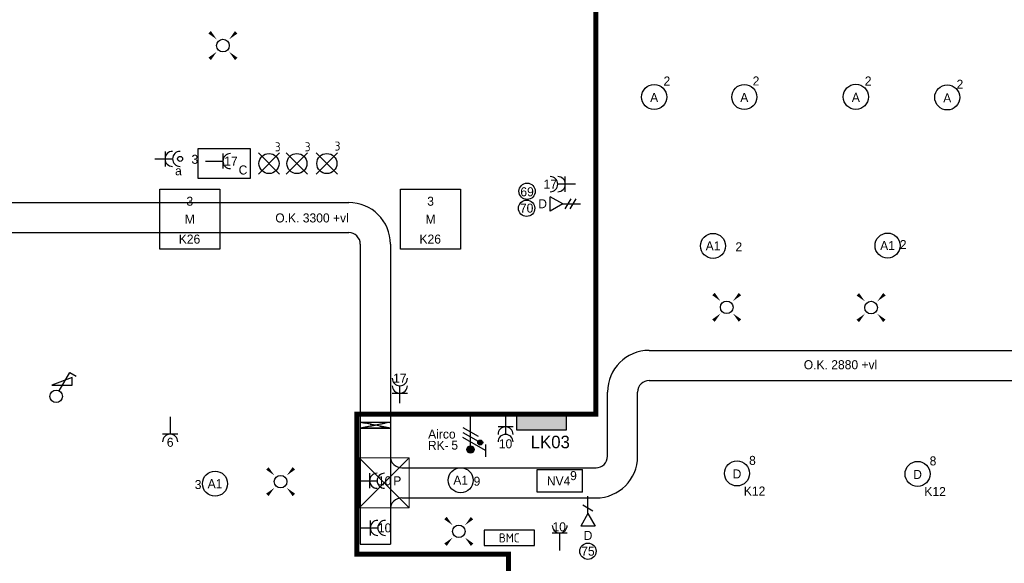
# Model space of a CAD drawing. Header units: millimetres. Extents: x -4918 to 66616, y -2793 to 36146.
# Tile 18 of 25: x 28601 to 38417, y 10506 to 15926. Entities that reach past the tile are written whole.
import ezdxf
from ezdxf.enums import TextEntityAlignment as Align

# ---------------------------------------------------------------- set-up
doc = ezdxf.new("R2010")
doc.units = ezdxf.units.MM
doc.header["$LTSCALE"] = 100
for name, pattern in [('DIVIDE', [1.25, 0.5, -0.25, 0, -0.25, 0, -0.25]), ('STREEPJES', [0.1, 0.05, -0.05]), ('STYLE_06', [1.041641, 0.625, -0.208282, 0.069427, -0.138931])]:
    doc.linetypes.add(name, pattern=pattern)
for name, color, linetype in [('00-xref-00', 7, 'Continuous'), ('EL6112--', 3, 'Continuous'), ('EL6131--', 3, 'Continuous'), ('EL6222--', 3, 'Continuous'), ('EL6311--', 3, 'Continuous'), ('EL6350--', 3, 'Continuous'), ('EL6441--', 3, 'Continuous'), ('EL6511--', 3, 'Continuous'), ('EM6131--', 1, 'Continuous')]:
    doc.layers.add(name, color=color, linetype=linetype)
doc.layers.add('diversen', color=3, linetype='STYLE_06', lineweight=18)
doc.styles.add('BURO-018', font='BUROFONT.shx', dxfattribs={"height": 90})
doc.styles.add('BURO-025', font='BUROFONT.shx', dxfattribs={"height": 125})
doc.styles.add('NORATT', font='iso.shx', dxfattribs={"height": 200})
doc.styles.add('STABICAD-012', font='ISOCP.SHX', dxfattribs={"height": 1.2})
doc.styles.add('STABICAD-018', font='ISOCP.SHX', dxfattribs={"height": 1.8})

# ---------------------------------------------------------------- blocks, each defined once
blk = doc.blocks.new('ES1116A3')
at = {"color": 0}
for p, q in [((-1.5, 1.5), (1.5, -1.5)), ((-1.5, -1.5), (1.5, 1.5))]:
    blk.add_line(p, q, dxfattribs=at)
blk.add_lwpolyline([(-1.5, -1.5), (1.5, -1.5), (1.5, 1.5), (-1.5, 1.5)], close=True, dxfattribs=at)
at = {"style": 'NORATT'}
for tag, flags, p in [('VERMOGEN', 9, (-2.5, 3.25)), ('GROEP', 8, (0, 3.25)), ('SCHAK', 8, (2.5, 3.25)), ('KAST', 9, (7, 3.25)), ('DOEL', 8, (-2.5, -0.25))]:
    blk.add_attdef(tag, text='', height=1.8, rotation=90, dxfattribs=dict(at, flags=flags)).set_placement(p, align=Align.MIDDLE_LEFT)
for tag, flags, p in [('GELIJK', 9, (5, 3.25)), ('TAL', 8, (2.5, 3.25))]:
    blk.add_attdef(tag, text='', height=1.8, rotation=90, dxfattribs=dict(at, flags=flags)).set_placement(p, align=Align.MIDDLE_CENTER)
at = {"color": 0, "style": 'NORATT', "flags": 8}
blk.add_attdef('NUMMER', text='', height=1.8, dxfattribs=at).set_placement((0, 3), align=Align.MIDDLE)
at = {"style": 'NORATT'}
for tag, flags, p in [('CODE', 9, (1, 3.5)), ('PANEEL', 9, (0, 3)), ('GRP', 8, (0, -5)), ('RUIMTE', 9, (0, -7.5))]:
    blk.add_attdef(tag, text='', height=1.8, dxfattribs=dict(at, flags=flags)).set_placement(p, align=Align.MIDDLE_LEFT)
at = {"style": 'NORATT', "flags": 8}
blk.add_attdef('M_CODE', text='', height=1.8, dxfattribs=at).set_placement((0, 0), align=Align.MIDDLE_CENTER)
blk = doc.blocks.new('*U79')
at = {"color": 0, "ltscale": 10}
for radius in [415, 115]:
    blk.add_arc((-265, -265, -3500), radius, 0, 90, dxfattribs=at)
at = {"layer": 'EM6131--', "color": 1, "style": 'BURO-018'}
blk.add_attdef('POSNR', text='', height=90, dxfattribs=at).set_placement((0, 0), align=Align.MIDDLE)
blk = doc.blocks.new('*U80')
at = {"color": 0, "ltscale": 10}
for p, q in [((0, 150, -3500), (16999.9, 150, -3500)), ((0, -150, -3500), (16999.9, -150, -3500))]:
    blk.add_line(p, q, dxfattribs=at)
at = {"layer": 'EM6131--', "color": 1, "style": 'BURO-018'}
blk.add_attdef('POSNR', text='', height=90, dxfattribs=at).set_placement((0, 0), align=Align.MIDDLE)
blk = doc.blocks.new('*U81')
at = {"color": 0, "ltscale": 10}
for p, q in [((-160, 150, -3500), (30, 150, -3500)), ((30, -150, -3500), (30, 150, -3500)), ((-160, -150, -3500), (30, -150, -3500))]:
    blk.add_line(p, q, dxfattribs=at)
at = {"color": 0, "linetype": 'STREEPJES', "ltscale": 10}
for p, q in [((30, 150, -3500), (-30, -150, -3500)), ((-30, 150, -3500), (30, -150, -3500)), ((-30, -150, -3500), (-30, 150, -3500)), ((30, 150, -3500), (30, -150, -3500))]:
    blk.add_line(p, q, dxfattribs=at)
at = {"layer": 'EM6131--', "color": 1, "style": 'BURO-018'}
blk.add_attdef('POSNR', text='', height=90, dxfattribs=at).set_placement((0, 0), align=Align.MIDDLE)
blk = doc.blocks.new('*U82')
at = {"color": 0, "ltscale": 10}
for p, q in [((0, 150, -3500), (1645.6, 150, -3500)), ((0, -150, -3500), (1645.6, -150, -3500))]:
    blk.add_line(p, q, dxfattribs=at)
at = {"layer": 'EM6131--', "color": 1, "style": 'BURO-018'}
blk.add_attdef('POSNR', text='', height=90, dxfattribs=at).set_placement((0, 0), align=Align.MIDDLE)
blk = doc.blocks.new('*U83')
at = {"color": 0, "ltscale": 10}
for p, q in [((30, 150, -2700), (-30, -150, -2700)), ((-30, 150, -2700), (30, -150, -2700)), ((-30, -150, -2700), (-30, 150, -2700)), ((30, 150, -2700), (30, -150, -2700)), ((30, 150, -2700), (160, 150, -2700)), ((30, -150, -2700), (160, -150, -2700))]:
    blk.add_line(p, q, dxfattribs=at)
at = {"layer": 'EM6131--', "color": 1, "style": 'BURO-018'}
blk.add_attdef('POSNR', text='', height=90, dxfattribs=at).set_placement((0, 0), align=Align.MIDDLE)
blk = doc.blocks.new('*U84')
at = {"color": 0, "linetype": 'STREEPJES', "ltscale": 10}
for p, q in [((-30, -150, -3340), (30, 150, -3340)), ((30, -150, -3340), (-30, 150, -3340))]:
    blk.add_line(p, q, dxfattribs=at)
at = {"color": 0, "ltscale": 10}
blk.add_line((30, -150, -3340), (30, 150, -3340), dxfattribs=at)
at = {"layer": 'EM6131--', "color": 1, "style": 'BURO-018'}
blk.add_attdef('POSNR', text='', height=90, dxfattribs=at).set_placement((0, 0), align=Align.MIDDLE)
blk = doc.blocks.new('*U85')
at = {"color": 0, "ltscale": 10}
for p, q in [((-10, 152.5, -2700), (0, 152.5, -2700)), ((0, -152.5, -2700), (0, 152.5, -2700)), ((-10, -152.5, -2700), (0, -152.5, -2700))]:
    blk.add_line(p, q, dxfattribs=at)
at = {"layer": 'EM6131--', "color": 1, "style": 'BURO-018'}
blk.add_attdef('POSNR', text='', height=90, dxfattribs=at).set_placement((0, 0), align=Align.MIDDLE)
blk = doc.blocks.new('*U86')
at = {"color": 0, "ltscale": 10}
for p, q in [((0, 150, -2700), (1024.2, 150, -2700)), ((0, -150, -2700), (1024.2, -150, -2700))]:
    blk.add_line(p, q, dxfattribs=at)
at = {"layer": 'EM6131--', "color": 1, "style": 'BURO-018'}
blk.add_attdef('POSNR', text='', height=90, dxfattribs=at).set_placement((0, 0), align=Align.MIDDLE)
blk = doc.blocks.new('*U87')
at = {"color": 0, "ltscale": 10}
blk.add_line((0, 264.5, -2700), (0, -264.5, -2700), dxfattribs=at)
for centre, start, end in [((114.5, 264.5, -2700), 180, 270), ((114.5, -264.5, -2700), 90, 180)]:
    blk.add_arc(centre, 114.5, start, end, dxfattribs=at)
at = {"layer": 'EM6131--', "color": 1, "style": 'BURO-018'}
blk.add_attdef('POSNR', text='', height=90, dxfattribs=at).set_placement((0, 0), align=Align.MIDDLE)
blk = doc.blocks.new('*U88')
at = {"color": 0, "ltscale": 10}
for radius in [115, 415]:
    blk.add_arc((-265, 265, -2700), radius, 270, 0, dxfattribs=at)
at = {"layer": 'EM6131--', "color": 1, "style": 'BURO-018'}
blk.add_attdef('POSNR', text='', height=90, dxfattribs=at).set_placement((0, 0), align=Align.MIDDLE)
blk = doc.blocks.new('*U89')
at = {"color": 0, "ltscale": 10}
for p, q in [((0, 150, -2700), (1935, 150, -2700)), ((0, -150, -2700), (1935, -150, -2700))]:
    blk.add_line(p, q, dxfattribs=at)
at = {"layer": 'EM6131--', "color": 1, "style": 'BURO-018'}
blk.add_attdef('POSNR', text='', height=90, dxfattribs=at).set_placement((0, 0), align=Align.MIDDLE)
blk = doc.blocks.new('*U90')
at = {"color": 0, "ltscale": 10}
for radius in [415, 115]:
    blk.add_arc((-265, -265, -2700), radius, 0, 90, dxfattribs=at)
at = {"layer": 'EM6131--', "color": 1, "style": 'BURO-018'}
blk.add_attdef('POSNR', text='', height=90, dxfattribs=at).set_placement((0, 0), align=Align.MIDDLE)
blk = doc.blocks.new('*U91')
at = {"color": 0, "ltscale": 10}
for p, q in [((0, 150, -2700), (640.6, 150, -2700)), ((0, -150, -2700), (640.6, -150, -2700))]:
    blk.add_line(p, q, dxfattribs=at)
at = {"layer": 'EM6131--', "color": 1, "style": 'BURO-018'}
blk.add_attdef('POSNR', text='', height=90, dxfattribs=at).set_placement((0, 0), align=Align.MIDDLE)
blk = doc.blocks.new('111304')
at = {"color": 0, "linetype": 'Continuous'}
for p, q in [((-1.5, 4.5), (1.5, 4.5)), ((0, 1), (0, 4.5))]:
    blk.add_line(p, q, dxfattribs=at)
blk.add_arc((0, 6), 1.5, 180, 0, dxfattribs=at)
at = {"color": 0, "linetype": 'Continuous', "style": 'BURO-018'}
for tag, p in [('PANEL', (0, 11.5)), ('CIRCUIT', (0, 8.5)), ('SUBCIRCUIT', (4.5, 8.5))]:
    blk.add_attdef(tag, text='', height=1.8, dxfattribs=at).set_placement(p, align=Align.MIDDLE)
at = {"color": 0, "linetype": 'Continuous', "style": 'BURO-018', "flags": 1}
for tag, p in [('POWERCODE', (13, 8.5)), ('ARTICLECODE', (0, 0))]:
    blk.add_attdef(tag, text='', height=1.8, dxfattribs=at).set_placement(p, align=Align.MIDDLE)
blk = doc.blocks.new('*U161')
at = {"color": 0}
for p, q in [((-6, -6), (-6, 6)), ((-6, 6), (6, 6)), ((6, 6), (6, -6)), ((6, -6), (-6, -6))]:
    blk.add_line(p, q, dxfattribs=at)
at = {"color": 0, "linetype": 'Continuous', "style": 'BURO-018'}
for tag, p in [('PANEL', (0, 8)), ('CIRCUIT', (0, 5)), ('SUBCIRCUIT', (4.5, 5)), ('LIGHTFIXTURECODE', (0, 0)), ('SWITCHCODE', (4.5, -3))]:
    blk.add_attdef(tag, text='', height=1.8, dxfattribs=at).set_placement(p, align=Align.MIDDLE)
blk = doc.blocks.new('*U162')
at = {"color": 0}
for p, q in [((-6, -6), (-6, 6)), ((-6, 6), (6, 6)), ((6, 6), (6, -6)), ((6, -6), (-6, -6))]:
    blk.add_line(p, q, dxfattribs=at)
at = {"color": 0, "linetype": 'Continuous', "style": 'BURO-018'}
for tag, p in [('PANEL', (0, 8)), ('CIRCUIT', (0, 5)), ('SUBCIRCUIT', (4.5, 5)), ('LIGHTFIXTURECODE', (0, 0)), ('SWITCHCODE', (4.5, -3))]:
    blk.add_attdef(tag, text='', height=1.8, dxfattribs=at).set_placement(p, align=Align.MIDDLE)
blk = doc.blocks.new('E00152')
at = {"color": 0, "linetype": 'Continuous'}
for p, q in [((-1.44, 7), (1.44, 7)), ((0, 4.5), (-1.44, 7)), ((0, 4.5), (1.44, 7)), ((-1, 4), (1, 2.85)), ((0, 4.5), (0, 1))]:
    blk.add_line(p, q, dxfattribs=at)
at = {"color": 7, "style": 'BURO-018'}
for tag, p in [('COMMENT1', (0, 12)), ('DATACOM1', (0, 9))]:
    blk.add_attdef(tag, text='', height=1.8, dxfattribs=at).set_placement(p, align=Align.MIDDLE)
at = {"color": 0, "style": 'BURO-018'}
blk.add_attdef('TEXT1', text='', height=1.8, dxfattribs=at).set_placement((2.5, 6), align=Align.MIDDLE)
at = {"color": 0, "linetype": 'Continuous', "style": 'BURO-018', "flags": 1}
blk.add_attdef('ARTICLECODE', text='', height=1.8, dxfattribs=at).set_placement((0, 0), align=Align.MIDDLE)
blk = doc.blocks.new('E00153')
at = {"color": 0, "linetype": 'Continuous'}
for p, q in [((-1.44, 7), (1.44, 7)), ((0, 4.5), (-1.44, 7)), ((0, 4.5), (1.44, 7)), ((-1, 4), (1, 2.85)), ((0, 4.5), (0, 1)), ((-1, 3), (1, 1.85))]:
    blk.add_line(p, q, dxfattribs=at)
at = {"color": 7, "style": 'BURO-018'}
for tag, p in [('COMMENT1', (-6, 12)), ('COMMENT2', (6, 12)), ('DATACOM1', (-6, 9)), ('DATACOM2', (6, 9))]:
    blk.add_attdef(tag, text='', height=1.8, dxfattribs=at).set_placement(p, align=Align.MIDDLE)
at = {"color": 0, "style": 'BURO-018'}
blk.add_attdef('TEXT1', text='', height=1.8, dxfattribs=at).set_placement((2.5, 6), align=Align.MIDDLE)
at = {"color": 0, "linetype": 'Continuous', "style": 'BURO-018', "flags": 1}
blk.add_attdef('ARTICLECODE', text='', height=1.8, dxfattribs=at).set_placement((0, 0), align=Align.MIDDLE)
blk = doc.blocks.new('E00078')
at = {"color": 0, "linetype": 'Continuous'}
for p, q in [((-3, 6.48), (-3, 8.98)), ((-3, 7.73), (1.5, 5.13)), ((0, 7.5), (0, 1)), ((1.5, 4.13), (-1.5, 5.87)), ((1.5, 3.13), (-1.5, 4.87))]:
    blk.add_line(p, q, dxfattribs=at)
at = {"color": 0, "const_width": 0.75}
blk.add_lwpolyline([(-0.38, 7.5, 1), (0.38, 7.5, 1)], format="xyb", close=True, dxfattribs=at)
at = {"color": 0, "linetype": 'Continuous', "const_width": 0.5}
blk.add_lwpolyline([(-2.18, 6.12, 1), (-1.68, 6.12, 1)], format="xyb", close=True, dxfattribs=at)
at = {"color": 0, "linetype": 'Continuous'}
for centre, radius in [((0, 7.5), 0.75), ((-1.93, 6.12), 0.5)]:
    blk.add_circle(centre, radius, dxfattribs=at)
at = {"color": 0, "linetype": 'Continuous', "style": 'BURO-018'}
for tag, p in [('PANEL', (0, 14)), ('CIRCUIT', (0, 11)), ('SUBCIRCUIT', (4.5, 11))]:
    blk.add_attdef(tag, text='', height=1.8, dxfattribs=at).set_placement(p, align=Align.MIDDLE)
at = {"color": 0, "linetype": 'Continuous', "style": 'BURO-018', "flags": 1}
for tag, p in [('POWERCODE', (13, 11)), ('ARTICLECODE', (0, 0))]:
    blk.add_attdef(tag, text='', height=1.8, dxfattribs=at).set_placement(p, align=Align.MIDDLE)
blk = doc.blocks.new('E00411')
at = {"color": 0, "linetype": 'Continuous'}
blk.add_circle((0, 0), 1.25, dxfattribs=at)
for points in [[(-2.89, 2.4), (-2.4, 2.89), (-1.24, 1.24)], [(2.4, 2.89), (2.89, 2.4), (1.24, 1.24)], [(-2.4, -2.89), (-2.89, -2.4), (-1.24, -1.24)], [(2.89, -2.4), (2.4, -2.89), (1.24, -1.24)]]:
    blk.add_solid(points, dxfattribs=at)
at = {"color": 0, "linetype": 'Continuous', "style": 'BURO-018'}
blk.add_attdef('SWITCHCODE', text='', height=1.8, dxfattribs=at).set_placement((0, 4.64), align=Align.MIDDLE)
at = {"color": 0, "linetype": 'Continuous', "style": 'BURO-018', "flags": 1}
blk.add_attdef('ARTICLECODE', text='', height=1.8, dxfattribs=at).set_placement((0, 0), align=Align.MIDDLE)
blk = doc.blocks.new('1115C3A')
at = {"color": 0, "linetype": 'Continuous'}
for p, q in [((-4.5, 5.5), (4.5, 5.5)), ((-4.5, 1), (-4.5, 5.5)), ((4.5, 1), (4.5, 5.5)), ((4.5, 1), (-4.5, 1))]:
    blk.add_line(p, q, dxfattribs=at)
at = {"color": 0, "linetype": 'Continuous', "style": 'BURO-018'}
for tag, p in [('PANEL', (0, 15.17)), ('CIRCUIT', (0, 12.17)), ('SUBCIRCUIT', (4.5, 12.17)), ('LIGHTFIXTURECODE', (0, 8))]:
    blk.add_attdef(tag, text='', height=1.8, dxfattribs=at).set_placement(p, align=Align.MIDDLE)
blk = doc.blocks.new('1116A4C')
at = {"color": 0, "linetype": 'Continuous'}
for p, q in [((-5, 4), (-5, 1)), ((5, 4), (-5, 4)), ((5, 1), (5, 4)), ((-5, 1), (5, 1))]:
    blk.add_line(p, q, dxfattribs=at)
blk.add_solid([(-5, 4), (-5, 1), (5, 4), (5, 1)], dxfattribs=at)
at = {"color": 0, "linetype": 'Continuous', "style": 'BURO-018'}
for tag, p in [('PANEL', (0, 15)), ('CIRCUIT', (0, 9)), ('SUBCIRCUIT', (4.5, 9)), ('PANELNAME', (0, 6))]:
    blk.add_attdef(tag, text='', height=1.8, dxfattribs=at).set_placement(p, align=Align.MIDDLE)
at = {"color": 0, "linetype": 'Continuous', "style": 'BURO-018', "flags": 1}
blk.add_attdef('ARTICLECODE', text='', height=1.8, dxfattribs=at).set_placement((0, 0), align=Align.MIDDLE)
at = {"layer": '00-xref-00', "color": 1, "style": 'STABICAD-012'}
blk.add_attdef('CASCADINGPANEL', text='', height=90, rotation=270, dxfattribs=at).set_placement((171.56, 611.6), align=Align.MIDDLE_CENTER)
blk = doc.blocks.new('E00407')
at = {"color": 0}
blk.add_line((0, 1), (0, 4.5), dxfattribs=at)
at = {"color": 0, "linetype": 'Continuous'}
blk.add_line((-1.5, 3), (1.5, 3), dxfattribs=at)
blk.add_circle((0, 6), 0.5, dxfattribs=at)
at = {"color": 0}
for centre in [(0, 6), (0, 4.5)]:
    blk.add_arc(centre, 1.5, 180, 0, dxfattribs=at)
at = {"color": 0, "linetype": 'Continuous', "style": 'BURO-018'}
for tag, p in [('PANEL', (0, 11)), ('CIRCUIT', (0, 8)), ('SUBCIRCUIT', (4.5, 8)), ('SWITCHCODE', (3.5, 5))]:
    blk.add_attdef(tag, text='', height=1.8, dxfattribs=at).set_placement(p, align=Align.MIDDLE)
at = {"color": 0, "linetype": 'Continuous', "style": 'BURO-018', "flags": 1}
blk.add_attdef('ARTICLECODE', text='', height=1.8, dxfattribs=at).set_placement((0, 0), align=Align.MIDDLE)
blk = doc.blocks.new('111304A')
at = {"color": 0, "linetype": 'Continuous'}
for p, q in [((0, 1), (0, 4.5)), ((-1.5, 3), (1.5, 3))]:
    blk.add_line(p, q, dxfattribs=at)
for centre in [(0, 6), (0, 4.5)]:
    blk.add_arc(centre, 1.5, 180, 0, dxfattribs=at)
at = {"color": 0, "linetype": 'Continuous', "style": 'BURO-018'}
for tag, p in [('PANEL', (0, 11.5)), ('CIRCUIT', (0, 8.5)), ('SUBCIRCUIT', (4.5, 8.5))]:
    blk.add_attdef(tag, text='', height=1.8, dxfattribs=at).set_placement(p, align=Align.MIDDLE)
at = {"color": 0, "linetype": 'Continuous', "style": 'BURO-018', "flags": 1}
for tag, p in [('POWERCODE', (13, 8.5)), ('ARTICLECODE', (0, 0))]:
    blk.add_attdef(tag, text='', height=1.8, dxfattribs=at).set_placement(p, align=Align.MIDDLE)
blk = doc.blocks.new('111408')
at = {"color": 0, "linetype": 'Continuous'}
for p, q in [((3.15, 6), (-0.85, 4.5)), ((3.15, 4.5), (3.15, 6)), ((-0.85, 4.5), (3.15, 4.5))]:
    blk.add_line(p, q, dxfattribs=at)
blk = doc.blocks.new('*U181')
at = {"color": 0, "linetype": 'Continuous'}
for p, q in [((0.62, 3.33), (2.74, 7)), ((2.74, 7), (3.95, 6.3))]:
    blk.add_line(p, q, dxfattribs=at)
blk.add_circle((0, 2.25), 1.25, dxfattribs=at)
at = {"color": 0, "zscale": 100}
blk.add_blockref('111408', (0, 0), dxfattribs=at)
at = {"color": 0, "linetype": 'Continuous', "style": 'BURO-018'}
blk.add_attdef('SWITCHCODE', text='', height=1.8, dxfattribs=at).set_placement((3.36, 9), align=Align.MIDDLE)
at = {"color": 0, "linetype": 'Continuous', "style": 'BURO-018', "flags": 1}
blk.add_attdef('ARTICLECODE', text='', height=1.8, dxfattribs=at).set_placement((0, 0), align=Align.MIDDLE)
blk = doc.blocks.new('1115B3')
at = {"color": 0, "linetype": 'Continuous'}
blk.add_circle((0, 3.5), 2.5, dxfattribs=at)
at = {"color": 0, "linetype": 'Continuous', "style": 'BURO-018'}
for tag, p in [('PANEL', (0, 11.5)), ('CIRCUIT', (0, 8.5)), ('SUBCIRCUIT', (4.5, 8.5)), ('LIGHTFIXTURECODE', (0, 3.5)), ('SWITCHCODE', (4.5, 2.5))]:
    blk.add_attdef(tag, text='', height=1.8, dxfattribs=at).set_placement(p, align=Align.MIDDLE)
blk = doc.blocks.new('E00445')
at = {"color": 0, "linetype": 'Continuous'}
for p, q in [((5, 4), (-5, 4)), ((-5, 4), (-5, 1)), ((5, 1), (5, 4)), ((-5, 1), (5, 1))]:
    blk.add_line(p, q, dxfattribs=at)
at = {"color": 0, "linetype": 'Continuous', "style": 'STABICAD-018'}
for tag, p in [('FIREPROTECTION_PANELNAME', (4, 13.5)), ('PANEL', (0, 9)), ('CIRCUIT', (0, 6)), ('SUBCIRCUIT', (6, 6)), ('ARTICLECODE', (0, 0))]:
    blk.add_attdef(tag, text='', height=1.8, dxfattribs=at).set_placement(p, align=Align.MIDDLE)
at = {"color": 0, "linetype": 'Continuous', "style": 'STABICAD-018', "flags": 1}
blk.add_attdef('POWERCODE', text='', height=1.8, dxfattribs=at).set_placement((14.5, 6), align=Align.MIDDLE)
blk = doc.blocks.new('SPOT-04')
at = {"color": 0, "linetype": 'Continuous'}
for p, q in [((-106.1, -106.1), (106.1, 106.1)), ((-106.1, 106.1), (106.1, -106.1))]:
    blk.add_line(p, q, dxfattribs=at)
blk.add_circle((0, 0), 100, dxfattribs=at)
at = {"color": 0, "linetype": 'Continuous', "style": 'STABICAD-018'}
for tag, p in [('LIGHTFIXTURECODE', (-407, 280.5)), ('SWITCHCODE', (-402.5, -119.5)), ('PANEL', (-407, -319.5)), ('CIRCUIT', (-407, -519.5)), ('SUBCIRCUIT', (-107, -519.5))]:
    blk.add_attdef(tag, text='', height=180, dxfattribs=at).set_placement(p, align=Align.MIDDLE)

msp = doc.modelspace()

# ---------------------------------------------------------------- linework, layer by layer
at = {"color": 0, "ltscale": 10}
for p, q in [((34876.8, 12628.6), (42596.1, 12628.6)), ((34876.8, 12328.6), (42596.1, 12328.6))]:
    msp.add_line(p, q, dxfattribs=at)
at = {"layer": 'EL6311--', "color": 160, "linetype": 'DIVIDE', "lineweight": 100, "ltscale": 25, "const_width": 50}
msp.add_lwpolyline([(37300, 25987.6), (35848.7, 24536.4), (35848.7, 20509.1), (34640.3, 20509.1), (34640.3, 19418.2), (34345, 19418.2), (34345, 11994.5), (31963.2, 11994.5), (31963.2, 10597.1), (33473.4, 10597.1), (33473.4, 7501.8), (30277.2, 7501.8), (30277.2, 2084.2), (30197.1, 1909.8), (30197.1, -1005.1), (31441.5, -2249.5)], dxfattribs=at)
at = {"layer": 'EL6311--'}
msp.add_lwpolyline([(30381.2, 14642.5), (30897.7, 14642.5), (30897.7, 14342.1), (30381.2, 14342.1)], close=True, dxfattribs=at)
at = {"layer": 'EL6441--', "color": 7}
for centre in [(33660.1, 14214.8), (33654.9, 14045.3), (34266.4, 10626.6)]:
    msp.add_circle(centre, 81.3, dxfattribs=at)

# ---------------------------------------------------------------- block references
at = {"layer": 'diversen', "color": 7, "xscale": 166.6666666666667, "yscale": 166.6666666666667, "zscale": 166.6666666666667}
msp.add_blockref('ES1116A3', (32234.3, 11308), dxfattribs=at)
at = {"layer": 'EL6112--', "color": 160, "linetype": 'Continuous'}
ref = msp.add_blockref('1116A4C', (33803.2, 12035.9), dxfattribs=dict(at, xscale=50, yscale=50, zscale=50, rotation=180))
ref.add_attrib('PANELNAME', 'LK03', dxfattribs={"layer": '0', "color": 2, "linetype": 'Continuous', "height": 125, "style": 'BURO-025'}).set_placement((33891, 11715.8), align=Align.MIDDLE)
at = {"layer": 'EL6131--', "color": 7}
for name, p in [('*U80', (14881.9, 13953.3, 3500)), ('*U79', (32146.8, 13953.3, 3500)), ('*U87', (32296.8, 11308, 2700)), ('*U88', (34611.8, 11308, 2700)), ('*U89', (32411.8, 11308, 2700))]:
    msp.add_blockref(name, p, dxfattribs=at)
for name, p, rotation in [('*U82', (32146.8, 13688.3, 3500), 270), ('*U90', (34611.8, 12478.6, 2700), 90), ('*U91', (34611.8, 11573, 2700), 90), ('*U81', (32146.8, 11882.7, 3500), 270), ('*U83', (32146.8, 11882.7, 2700), 270), ('*U84', (32146.8, 11882.7, 3340), 270), ('*U86', (32146.8, 11722.7, 2700), 270), ('*U85', (32146.8, 10698.5, 2700), 270)]:
    msp.add_blockref(name, p, dxfattribs=dict(at, rotation=rotation))
at = {"layer": 'EL6222--', "linetype": 'Continuous'}
ref = msp.add_blockref('111304', (30403.1, 14515.6), dxfattribs=dict(at, xscale=50, yscale=50, zscale=50, rotation=270))
ref.add_attrib('CIRCUIT', '17', dxfattribs={"layer": '0', "color": 1, "linetype": 'Continuous', "height": 90, "style": 'BURO-018'}).set_placement((30707, 14515.6), align=Align.MIDDLE)
ref.add_attrib('POWERCODE', 'C', dxfattribs={"layer": '0', "color": 1, "linetype": 'Continuous', "height": 90, "style": 'BURO-018'}).set_placement((30828.1, 14427.5), align=Align.MIDDLE)
ref = msp.add_blockref('111304A', (34190.8, 14286.1), dxfattribs=dict(at, xscale=50.00000000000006, yscale=50.00000000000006, zscale=50.00000000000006, rotation=90.00000000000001))
ref.add_attrib('CIRCUIT', '17', dxfattribs={"layer": '0', "color": 1, "linetype": 'Continuous', "height": 90, "style": 'BURO-018'}).set_placement((33890.8, 14286.1), align=Align.MIDDLE)
ref = msp.add_blockref('111304A', (32391.2, 12051.9), dxfattribs=dict(at, xscale=50, yscale=50, zscale=50))
ref.add_attrib('CIRCUIT', '17', dxfattribs={"layer": '0', "color": 1, "linetype": 'Continuous', "height": 90, "style": 'BURO-018'}).set_placement((32391.2, 12351.9), align=Align.MIDDLE)
ref = msp.add_blockref('111304', (30101.6, 12017), dxfattribs=dict(at, xscale=50, yscale=50, zscale=50, rotation=180))
ref.add_attrib('CIRCUIT', '6', dxfattribs={"layer": '0', "color": 1, "linetype": 'Continuous', "height": 90, "style": 'BURO-018'}).set_placement((30101.6, 11713.1), align=Align.MIDDLE)
at = {"layer": 'EL6222--', "color": 30, "linetype": 'Continuous'}
ref = msp.add_blockref('E00078', (33095.6, 12016), dxfattribs=dict(at, xscale=50, yscale=50, zscale=50, rotation=180))
ref.add_attrib('CIRCUIT', '5', dxfattribs={"layer": '0', "color": 1, "linetype": 'Continuous', "height": 90, "style": 'BURO-018'}).set_placement((32938.1, 11683.9), align=Align.MIDDLE)
ref.add_attrib('POWERCODE', 'Airco', dxfattribs={"layer": '0', "color": 1, "linetype": 'Continuous', "height": 90, "style": 'BURO-018'}).set_placement((32810.3, 11796.4), align=Align.MIDDLE)
at = {"layer": 'EL6222--', "color": 5, "linetype": 'Continuous'}
ref = msp.add_blockref('111304A', (33444.9, 12016), dxfattribs=dict(at, xscale=50, yscale=50, zscale=50, rotation=180))
ref.add_attrib('CIRCUIT', '10', dxfattribs={"layer": '0', "color": 1, "linetype": 'Continuous', "height": 90, "style": 'BURO-018'}).set_placement((33444.9, 11697.8), align=Align.MIDDLE)
ref = msp.add_blockref('111304A', (31939.3, 11329.1), dxfattribs=dict(at, xscale=50, yscale=50, zscale=50, rotation=270))
ref.add_attrib('CIRCUIT', '10', dxfattribs={"layer": '0', "color": 1, "linetype": 'Continuous', "height": 90, "style": 'BURO-018'}).set_placement((32239.3, 11329.1), align=Align.MIDDLE)
ref.add_attrib('POWERCODE', 'P', dxfattribs={"layer": '0', "color": 1, "linetype": 'Continuous', "height": 90, "style": 'BURO-018'}).set_placement((32365.8, 11328.8), align=Align.MIDDLE)
ref = msp.add_blockref('111304A', (31946.8, 10859.2), dxfattribs=dict(at, xscale=50, yscale=50, zscale=50, rotation=270))
ref.add_attrib('CIRCUIT', '10', dxfattribs={"layer": '0', "color": 1, "linetype": 'Continuous', "height": 90, "style": 'BURO-018'}).set_placement((32239.8, 10859.2), align=Align.MIDDLE)
ref = msp.add_blockref('111304', (33985, 10584), dxfattribs=dict(at, xscale=50, yscale=50, zscale=50))
ref.add_attrib('CIRCUIT', '10', dxfattribs={"layer": '0', "color": 1, "linetype": 'Continuous', "height": 90, "style": 'BURO-018'}).set_placement((33980, 10869.9), align=Align.MIDDLE)
at = {"layer": 'EL6311--', "color": 3, "linetype": 'Continuous', "xscale": 50, "yscale": 50, "zscale": 50}
for p in [(30627.5, 15667.6), (31202.1, 11320.2)]:
    msp.add_blockref('E00411', p, dxfattribs=at)
at = {"layer": 'EL6311--', "color": 5, "linetype": 'Continuous'}
ref = msp.add_blockref('1115B3', (34926.5, 14979.8), dxfattribs=dict(at, xscale=50, yscale=50, zscale=50))
ref.add_attrib('CIRCUIT', '2', dxfattribs={"layer": '0', "color": 1, "linetype": 'Continuous', "height": 90, "style": 'BURO-018'}).set_placement((35053.6, 15314.8), align=Align.MIDDLE)
ref.add_attrib('LIGHTFIXTURECODE', 'A', dxfattribs={"layer": '0', "color": 1, "linetype": 'Continuous', "height": 90, "style": 'BURO-018'}).set_placement((34926.5, 15149.8), align=Align.MIDDLE)
ref = msp.add_blockref('1115B3', (35825.1, 14979.8), dxfattribs=dict(at, xscale=50, yscale=50, zscale=50))
ref.add_attrib('CIRCUIT', '2', dxfattribs={"layer": '0', "color": 1, "linetype": 'Continuous', "height": 90, "style": 'BURO-018'}).set_placement((35942, 15315.4), align=Align.MIDDLE)
ref.add_attrib('LIGHTFIXTURECODE', 'A', dxfattribs={"layer": '0', "color": 1, "linetype": 'Continuous', "height": 90, "style": 'BURO-018'}).set_placement((35825.1, 15149.8), align=Align.MIDDLE)
ref = msp.add_blockref('1115B3', (36937.2, 14981.6), dxfattribs=dict(at, xscale=50, yscale=50, zscale=50))
ref.add_attrib('CIRCUIT', '2', dxfattribs={"layer": '0', "color": 1, "linetype": 'Continuous', "height": 90, "style": 'BURO-018'}).set_placement((37059.8, 15315.2), align=Align.MIDDLE)
ref.add_attrib('LIGHTFIXTURECODE', 'A', dxfattribs={"layer": '0', "color": 1, "linetype": 'Continuous', "height": 90, "style": 'BURO-018'}).set_placement((36937.2, 15151.6), align=Align.MIDDLE)
ref = msp.add_blockref('1115B3', (37848.4, 14975.5), dxfattribs=dict(at, xscale=50, yscale=50, zscale=50))
ref.add_attrib('CIRCUIT', '2', dxfattribs={"layer": '0', "color": 1, "linetype": 'Continuous', "height": 90, "style": 'BURO-018'}).set_placement((37975, 15282.6), align=Align.MIDDLE)
ref.add_attrib('LIGHTFIXTURECODE', 'A', dxfattribs={"layer": '0', "color": 1, "linetype": 'Continuous', "height": 90, "style": 'BURO-018'}).set_placement((37848.4, 15145.5), align=Align.MIDDLE)
at = {"layer": 'EL6311--', "linetype": 'Continuous'}
ref = msp.add_blockref('SPOT-04', (31087, 14491.5), dxfattribs=at)
ref.add_attrib('CIRCUIT', '3', dxfattribs={"layer": '0', "color": 1, "linetype": 'Continuous', "height": 90, "style": 'STABICAD-018'}).set_placement((31769.9, 14666.1), align=Align.MIDDLE)
ref = msp.add_blockref('SPOT-04', (31365.4, 14491.5), dxfattribs=at)
ref.add_attrib('CIRCUIT', '3', dxfattribs={"layer": '0', "color": 1, "linetype": 'Continuous', "height": 90, "style": 'STABICAD-018'}).set_placement((31173.9, 14658.3), align=Align.MIDDLE)
ref = msp.add_blockref('SPOT-04', (31663.8, 14491.5), dxfattribs=at)
ref.add_attrib('CIRCUIT', '3', dxfattribs={"layer": '0', "color": 1, "linetype": 'Continuous', "height": 90, "style": 'STABICAD-018'}).set_placement((31472.3, 14658.3), align=Align.MIDDLE)
ref = msp.add_blockref('E00407', (29900.3, 14538.1), dxfattribs=dict(at, xscale=50, yscale=50, zscale=50, rotation=270))
ref.add_attrib('CIRCUIT', '3', dxfattribs={"layer": '0', "color": 1, "linetype": 'Continuous', "height": 90, "style": 'BURO-018'}).set_placement((30347.7, 14534.1), align=Align.MIDDLE)
ref.add_attrib('SWITCHCODE', 'a', dxfattribs={"layer": '0', "color": 1, "linetype": 'Continuous', "height": 90, "style": 'BURO-018'}).set_placement((30184.3, 14418.9), align=Align.MIDDLE)
ref = msp.add_blockref('*U161', (30297.6, 13936.4), dxfattribs=dict(at, xscale=50, yscale=50, zscale=50))
ref.add_attrib('CIRCUIT', '3', dxfattribs={"layer": '0', "color": 1, "linetype": 'Continuous', "height": 90, "style": 'BURO-018'}).set_placement((30297.6, 14115.9), align=Align.MIDDLE)
ref.add_attrib('LIGHTFIXTURECODE', 'M', dxfattribs={"layer": '0', "color": 1, "linetype": 'Continuous', "height": 90, "style": 'BURO-018'}).set_placement((30297.6, 13936.4), align=Align.MIDDLE)
ref.add_attrib('SWITCHCODE', 'K26', dxfattribs={"layer": '0', "color": 1, "linetype": 'Continuous', "height": 90, "style": 'BURO-018'}).set_placement((30294.3, 13738.4), align=Align.MIDDLE)
ref = msp.add_blockref('*U162', (32697.6, 13936.4), dxfattribs=dict(at, xscale=50, yscale=50, zscale=50))
ref.add_attrib('CIRCUIT', '3', dxfattribs={"layer": '0', "color": 1, "linetype": 'Continuous', "height": 90, "style": 'BURO-018'}).set_placement((32697.6, 14115.9), align=Align.MIDDLE)
ref.add_attrib('LIGHTFIXTURECODE', 'M', dxfattribs={"layer": '0', "color": 1, "linetype": 'Continuous', "height": 90, "style": 'BURO-018'}).set_placement((32697.6, 13936.4), align=Align.MIDDLE)
ref.add_attrib('SWITCHCODE', 'K26', dxfattribs={"layer": '0', "color": 1, "linetype": 'Continuous', "height": 90, "style": 'BURO-018'}).set_placement((32694.3, 13738.4), align=Align.MIDDLE)
at = {"layer": 'EL6311--', "color": 5, "linetype": 'Continuous'}
ref = msp.add_blockref('1115B3', (35513.6, 13495.4), dxfattribs=dict(at, xscale=50, yscale=50, zscale=50))
ref.add_attrib('CIRCUIT', '2', dxfattribs={"layer": '0', "color": 1, "linetype": 'Continuous', "height": 90, "style": 'BURO-018'}).set_placement((35770.4, 13662), align=Align.MIDDLE)
ref.add_attrib('LIGHTFIXTURECODE', 'A1', dxfattribs={"layer": '0', "color": 1, "linetype": 'Continuous', "height": 90, "style": 'BURO-018'}).set_placement((35513.6, 13670.4), align=Align.MIDDLE)
ref = msp.add_blockref('1115B3', (37253.3, 13498.6), dxfattribs=dict(at, xscale=50, yscale=50, zscale=50))
ref.add_attrib('CIRCUIT', '2', dxfattribs={"layer": '0', "color": 1, "linetype": 'Continuous', "height": 90, "style": 'BURO-018'}).set_placement((37409.2, 13684.3), align=Align.MIDDLE)
ref.add_attrib('LIGHTFIXTURECODE', 'A1', dxfattribs={"layer": '0', "color": 1, "linetype": 'Continuous', "height": 90, "style": 'BURO-018'}).set_placement((37253.3, 13673.6), align=Align.MIDDLE)
at = {"layer": 'EL6311--', "color": 5, "linetype": 'Continuous', "xscale": 50, "yscale": 50, "zscale": 50}
for p in [(35650.2, 13058.6), (37089.3, 13055.6), (32979, 10824.3)]:
    msp.add_blockref('E00411', p, dxfattribs=at)
at = {"layer": 'EL6311--', "linetype": 'Continuous', "xscale": 50.00000000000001, "yscale": 50.00000000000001, "zscale": 50.00000000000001, "rotation": 359.999666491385}
msp.add_blockref('*U181', (28965.5, 12058.2), dxfattribs=at)
at = {"layer": 'EL6311--', "color": 5, "linetype": 'Continuous'}
ref = msp.add_blockref('1115B3', (35752.5, 11227.1), dxfattribs=dict(at, xscale=50, yscale=50, zscale=50))
ref.add_attrib('CIRCUIT', '8', dxfattribs={"layer": '0', "color": 1, "linetype": 'Continuous', "height": 90, "style": 'BURO-018'}).set_placement((35906.5, 11532.1), align=Align.MIDDLE)
ref.add_attrib('LIGHTFIXTURECODE', 'D', dxfattribs={"layer": '0', "color": 1, "linetype": 'Continuous', "height": 90, "style": 'BURO-018'}).set_placement((35752.5, 11397.1), align=Align.MIDDLE)
ref.add_attrib('SWITCHCODE', 'K12', dxfattribs={"layer": '0', "color": 1, "linetype": 'Continuous', "height": 90, "style": 'BURO-018'}).set_placement((35927.5, 11227.1), align=Align.MIDDLE)
ref = msp.add_blockref('1115B3', (37552.5, 11222.1), dxfattribs=dict(at, xscale=50, yscale=50, zscale=50))
ref.add_attrib('CIRCUIT', '8', dxfattribs={"layer": '0', "color": 1, "linetype": 'Continuous', "height": 90, "style": 'BURO-018'}).set_placement((37706.5, 11527.1), align=Align.MIDDLE)
ref.add_attrib('LIGHTFIXTURECODE', 'D', dxfattribs={"layer": '0', "color": 1, "linetype": 'Continuous', "height": 90, "style": 'BURO-018'}).set_placement((37552.5, 11392.1), align=Align.MIDDLE)
ref.add_attrib('SWITCHCODE', 'K12', dxfattribs={"layer": '0', "color": 1, "linetype": 'Continuous', "height": 90, "style": 'BURO-018'}).set_placement((37727.5, 11222.1), align=Align.MIDDLE)
at = {"layer": 'EL6311--', "linetype": 'Continuous'}
ref = msp.add_blockref('1115B3', (30548.7, 11125), dxfattribs=dict(at, xscale=50, yscale=50, zscale=50))
ref.add_attrib('CIRCUIT', '3', dxfattribs={"layer": '0', "color": 1, "linetype": 'Continuous', "height": 90, "style": 'BURO-018'}).set_placement((30380, 11291.5), align=Align.MIDDLE)
ref.add_attrib('LIGHTFIXTURECODE', 'A1', dxfattribs={"layer": '0', "color": 1, "linetype": 'Continuous', "height": 90, "style": 'BURO-018'}).set_placement((30548.7, 11300), align=Align.MIDDLE)
at = {"layer": 'EL6311--', "color": 5, "linetype": 'Continuous'}
ref = msp.add_blockref('1115B3', (32998, 11159.1), dxfattribs=dict(at, xscale=50, yscale=50, zscale=50))
ref.add_attrib('CIRCUIT', '9', dxfattribs={"layer": '0', "color": 1, "linetype": 'Continuous', "height": 90, "style": 'BURO-018'}).set_placement((33159.9, 11324.6), align=Align.MIDDLE)
ref.add_attrib('LIGHTFIXTURECODE', 'A1', dxfattribs={"layer": '0', "color": 1, "linetype": 'Continuous', "height": 90, "style": 'BURO-018'}).set_placement((32998, 11334.1), align=Align.MIDDLE)
at = {"layer": 'EL6350--', "color": 5, "linetype": 'Continuous'}
ref = msp.add_blockref('1115C3A', (33986.8, 11166.1), dxfattribs=dict(at, xscale=50, yscale=50, zscale=50))
ref.add_attrib('CIRCUIT', '9', dxfattribs={"layer": '0', "color": 1, "linetype": 'Continuous', "height": 90, "style": 'BURO-018'}).set_placement((34122.4, 11380.4), align=Align.MIDDLE)
ref.add_attrib('LIGHTFIXTURECODE', 'NV4', dxfattribs={"layer": '0', "color": 1, "linetype": 'Continuous', "height": 90, "style": 'BURO-018'}).set_placement((33973.9, 11327.4), align=Align.MIDDLE)
at = {"layer": 'EL6441--', "color": 7, "linetype": 'Continuous'}
ref = msp.add_blockref('E00153', (34240.8, 14089), dxfattribs=dict(at, xscale=50.00000000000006, yscale=50.00000000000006, zscale=50.00000000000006, rotation=90.00000000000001))
ref.add_attrib('COMMENT1', '70', dxfattribs={"layer": '0', "color": 1, "linetype": 'Continuous', "height": 90, "style": 'BURO-018'}).set_placement((33655.2, 14047.2), align=Align.MIDDLE)
ref.add_attrib('COMMENT2', '69', dxfattribs={"layer": '0', "color": 1, "linetype": 'Continuous', "height": 90, "style": 'BURO-018'}).set_placement((33659.8, 14210.2), align=Align.MIDDLE)
ref.add_attrib('TEXT1', 'D', dxfattribs={"layer": '0', "color": 1, "linetype": 'Continuous', "height": 90, "style": 'BURO-018'}).set_placement((33814.5, 14090.8), align=Align.MIDDLE)
ref = msp.add_blockref('E00152', (34266.4, 11226.6), dxfattribs=dict(at, xscale=50, yscale=50, zscale=50, rotation=180))
ref.add_attrib('COMMENT1', '75', dxfattribs={"layer": '0', "color": 1, "linetype": 'Continuous', "height": 90, "style": 'BURO-018'}).set_placement((34266.4, 10626.6), align=Align.MIDDLE)
ref.add_attrib('TEXT1', 'D', dxfattribs={"layer": '0', "color": 1, "linetype": 'Continuous', "height": 90, "style": 'BURO-018'}).set_placement((34267.7, 10784.1), align=Align.MIDDLE)
at = {"layer": 'EL6511--', "linetype": 'Continuous'}
ref = msp.add_blockref('E00445', (33482.2, 10635), dxfattribs=dict(at, xscale=50, yscale=50, zscale=50))
ref.add_attrib('FIREPROTECTION_PANELNAME', 'BMC', dxfattribs={"layer": '0', "color": 1, "linetype": 'Continuous', "height": 90, "style": 'STABICAD-018'}).set_placement((33482.2, 10760), align=Align.MIDDLE)

# ---------------------------------------------------------------- texts
at = {"layer": 'EL6131--', "color": 7, "style": 'BURO-018'}
for s, p in [('O.K. 3300 +vl', (31149.5, 13904.3)), ('O.K. 2880 +vl', (36418, 12440.9, 2870))]:
    msp.add_text(s, height=90, dxfattribs=at).set_placement(p)
at = {"layer": 'EL6222--', "color": 1, "style": 'BURO-018'}
msp.add_text('RK-', height=90, dxfattribs=at).set_placement((32670.7, 11637))

doc.saveas('drawing.dxf')
